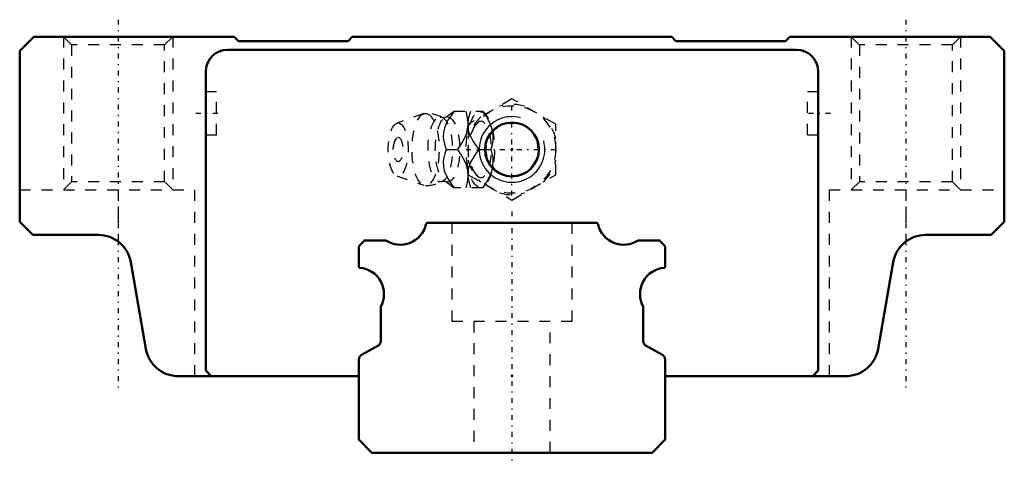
# Model space of a CAD drawing. Header units: millimetres. Extents: x -45 to 45, y -1 to 39.5.
import ezdxf

# ---------------------------------------------------------------- set-up
doc = ezdxf.new("R2010")
doc.units = ezdxf.units.MM
doc.linetypes.add('Center', pattern=[1.5, 0.45, -0.5, 0.05, -0.5])
doc.linetypes.add('Dashed', pattern=[2, 1, -1])
for name, color, linetype, lineweight in [('2d ConnectionPoints', 7, 'Continuous', 50), ('AM_0', 7, 'Continuous', 50), ('AM_5', 3, 'Continuous', 25), ('AM_7', 7, 'Center', 25), ('AM_9', 6, 'Dashed', 25)]:
    doc.layers.add(name, color=color, linetype=linetype, lineweight=lineweight)

# ---------------------------------------------------------------- blocks, each defined once
blk = doc.blocks.new('1_B_M6F_grease_nipple_joint1_SVR_0_in_SVR30LC1SS280LG200BM6F79750001_2')
at = {"layer": 'AM_5', "linetype": 'Dashed'}
blk.add_arc((0, 27.7), 2.386, 75, 15, dxfattribs=at)
at = {"layer": 'AM_7'}
for p, q in [((0, 23.5), (0, 31.9)), ((-4.2, 27.7), (4.2, 27.7))]:
    blk.add_line(p, q, dxfattribs=at)
at = {"layer": 'AM_9'}
for p, q in [((0, 32.319), (-4, 30.009)), ((4, 30.009), (0, 32.319)), ((-8.065, 30.971), (-10.522, 30.103)), ((-5.317, 31.2), (-2.667, 31.2)), ((-2.371, 30.851), (-2.667, 31.2)), ((-4, 30.009), (-4, 25.391)), ((4, 25.391), (4, 30.009)), ((-6.03, 27.7), (-4.96, 27.7)), ((-3.002, 27.7), (-1.932, 27.7)), ((-10.522, 25.297), (-8.065, 24.429)), ((-4, 25.391), (0, 23.081)), ((0, 23.081), (4, 25.391)), ((-2.667, 24.2), (-2.371, 24.549)), ((-2.667, 24.2), (-5.317, 24.2))]:
    blk.add_line(p, q, dxfattribs=at)
for points in [[(-6.128, 30.608), (-6.147, 30.599), (-6.19, 30.588), (-6.254, 30.585), (-6.311, 30.595), (-6.339, 30.606), (-6.341, 30.607)], [(-5.273, 31.2), (-5.544, 30.836), (-5.795, 30.463), (-6.013, 30.078), (-6.18, 29.669), (-6.273, 29.254), (-6.286, 28.846), (-6.236, 28.45), (-6.145, 28.071), (-6.03, 27.7)], [(-5.315, 31.202), (-5.447, 31.082), (-5.63, 30.933), (-5.847, 30.779), (-6.096, 30.626), (-6.13, 30.606)], [(-4.013, 30.011), (-4.013, 30.078), (-4.026, 30.36), (-4.092, 30.786), (-4.203, 31.2)], [(-4.014, 30.069), (-3.965, 30.45), (-3.874, 30.829), (-3.759, 31.2)], [(-2.689, 31.2), (-2.435, 30.841), (-2.208, 30.471), (-2.012, 30.075), (-1.865, 29.67), (-1.755, 29.109), (-1.742, 28.822), (-1.755, 28.54), (-1.821, 28.114), (-1.932, 27.7)], [(-4.96, 27.7), (-4.706, 28.059), (-4.479, 28.429), (-4.283, 28.825), (-4.136, 29.23), (-4.026, 29.791), (-4.013, 30.011)], [(-4.001, 29.636), (-4.002, 29.646), (-4.016, 30.033)], [(-3.002, 27.7), (-3.399, 28.246), (-3.581, 28.53), (-3.742, 28.822), (-3.908, 29.225), (-4.001, 29.636)], [(-6.03, 27.7), (-6.143, 27.336), (-6.234, 26.963), (-6.285, 26.578), (-6.275, 26.169), (-6.188, 25.754), (-6.024, 25.346), (-5.803, 24.95), (-5.548, 24.571), (-5.273, 24.2)], [(-4.013, 25.388), (-4.04, 25.73), (-4.174, 26.291), (-4.284, 26.578), (-4.419, 26.86), (-4.669, 27.286), (-4.96, 27.7)], [(-4.003, 25.752), (-3.917, 26.146), (-3.756, 26.551), (-3.532, 26.95), (-3.277, 27.329), (-3.002, 27.7)], [(-1.932, 27.7), (-1.833, 27.341), (-1.767, 26.971), (-1.742, 26.575), (-1.77, 26.17), (-1.903, 25.609), (-2.013, 25.322), (-2.148, 25.04), (-2.398, 24.614), (-2.689, 24.2)], [(-4.203, 24.2), (-4.104, 24.559), (-4.038, 24.929), (-4.013, 25.325), (-4.013, 25.388)], [(-4.014, 25.334), (-4.006, 25.725), (-4.003, 25.752)], [(-3.759, 24.2), (-3.92, 24.746), (-3.979, 25.03), (-4.013, 25.318)], [(-6.341, 24.793), (-6.316, 24.803), (-6.268, 24.814), (-6.2, 24.813), (-6.151, 24.802), (-6.129, 24.793), (-6.128, 24.792)], [(-6.131, 24.794), (-5.923, 24.67), (-5.706, 24.523), (-5.518, 24.378), (-5.36, 24.24), (-5.312, 24.194)]]:
    blk.add_lwpolyline(points, dxfattribs=at)
blk.add_circle((0, 27.7), 4, dxfattribs=at)
for centre, radius, start, end in [((0, 27.7), 4.12, 73.86243, 106.13757), ((-7.903, 27.7), 3.3, 61.76048, 90), ((0, 27.7), 4.12, 133.86243, 166.13757), ((0, 27.7), 4.12, 13.86243, 46.13757), ((-9.071, 27.7), 1.82, 148.36971, 211.63029), ((0, 27.7), 4.12, 193.86243, 226.13757), ((0, 27.7), 4.12, 313.86243, 346.13757), ((-7.903, 27.7), 3.3, 270, 298.23952), ((0, 27.7), 4.12, 253.86243, 286.13757)]:
    blk.add_arc(centre, radius, start, end, dxfattribs=at)
for centre, major_axis in [((-7.903, 27.7), (0, 3.3)), ((-6.561, 27.7), (0, 2.965)), ((-5.9, 27.7), (0, 2.971)), ((-2.893, 27.7), (0, 3.445)), ((-10.403, 27.7), (0, 2.424)), ((-10.403, 27.7), (0, 1.117))]:
    blk.add_ellipse(centre, major_axis=major_axis, ratio=0.374607, dxfattribs=at)
blk.add_ellipse((-2.841, 27.7), major_axis=(0, -2.572), ratio=0.374607, start_param=5.781061, end_param=9.926902, dxfattribs=at)
blk = doc.blocks.new('2_SVR_30LC1SSB_M6F1_Slide_0_in_SVR30LC1SS280LG200BM6F79750001_2')
at = {"layer": 'AM_0'}
for p, q in [((-43.7, 38), (-45, 36.7)), ((-25.4, 38), (-43.7, 38)), ((-25.011, 37.6), (-25.4, 38)), ((-14.6, 38), (-14.989, 37.6)), ((14.6, 38), (-14.6, 38)), ((14.989, 37.6), (14.6, 38)), ((25.4, 38), (25.011, 37.6)), ((43.7, 38), (25.4, 38)), ((45, 36.7), (43.7, 38)), ((-14.989, 37.6), (-25.011, 37.6)), ((25.011, 37.6), (14.989, 37.6)), ((-45, 36.7), (-45, 21.1)), ((26, 36.8), (-26, 36.8)), ((45, 21.1), (45, 36.7)), ((-28, 34.8), (-28, 7.5)), ((28, 7.5), (28, 34.8)), ((-45, 21.1), (-43.8, 19.9)), ((43.8, 19.9), (45, 21.1)), ((-43.8, 19.9), (-37.8, 19.9)), ((37.8, 19.9), (43.8, 19.9)), ((-34.845, 17.418), (-33.455, 9.482)), ((33.455, 9.482), (34.845, 17.418)), ((-28, 7.5), (-27.5, 7)), ((27.5, 7), (28, 7.5)), ((-30.5, 7), (-14, 7)), ((14, 7), (30.5, 7))]:
    blk.add_line(p, q, dxfattribs=at)
blk.add_circle((0, 27.7), 2.459, dxfattribs=at)
for centre, radius, start, end in [((-26, 34.8), 2, 90, 180), ((26, 34.8), 2, 0, 90), ((-37.8, 16.9), 3, 9.93548, 90), ((37.8, 16.9), 3, 90, 170.06452), ((-30.5, 10), 3, 189.93548, 270), ((30.5, 10), 3, 270, 350.06452)]:
    blk.add_arc(centre, radius, start, end, dxfattribs=at)
at = {"layer": 'AM_5', "linetype": 'Dashed'}
for p, q in [((-41, 38), (-41, 24)), ((-31, 38), (-31, 24)), ((31, 38), (31, 24)), ((41, 38), (41, 24))]:
    blk.add_line(p, q, dxfattribs=at)
at = {"layer": 'AM_5'}
blk.add_arc((0, 27.7), 3, 75, 15, dxfattribs=at)
at = {"layer": 'AM_7'}
for p, q in [((-36, 39.55), (-36, 5.45)), ((36, 39.55), (36, 5.45)), ((-26.9, 31), (-29.1, 31)), ((29.1, 31), (26.9, 31))]:
    blk.add_line(p, q, dxfattribs=at)
at = {"layer": 'AM_9'}
for p, q in [((-41, 38), (-40.25, 37.25)), ((-31.75, 37.25), (-31, 38)), ((31, 38), (31.75, 37.25)), ((40.25, 37.25), (41, 38)), ((-40.25, 37.25), (-40.25, 24.75)), ((-31.75, 37.25), (-40.25, 37.25)), ((-31.75, 24.75), (-31.75, 37.25)), ((31.75, 37.25), (31.75, 24.75)), ((40.25, 37.25), (31.75, 37.25)), ((40.25, 24.75), (40.25, 37.25)), ((-27, 32.95), (-28, 32.95)), ((-27, 29.05), (-27, 32.95)), ((27, 29.05), (27, 32.95)), ((28, 32.95), (27, 32.95)), ((-28, 29.05), (-27, 29.05)), ((27, 29.05), (28, 29.05)), ((-40.25, 24.75), (-41, 24)), ((-31.75, 24.75), (-40.25, 24.75)), ((-31, 24), (-31.75, 24.75)), ((31.75, 24.75), (31, 24)), ((40.25, 24.75), (31.75, 24.75)), ((41, 24), (40.25, 24.75)), ((-45, 24), (-29, 24)), ((-36, 24), (-36, 19.3)), ((-29, 7), (-29, 24)), ((29, 24), (45, 24)), ((29, 24), (29, 7)), ((36, 24), (36, 19.3))]:
    blk.add_line(p, q, dxfattribs=at)
blk = doc.blocks.new('3_SVR_30LC28020_R_Track_0_in_SVR30LC1SS280LG200BM6F79750001_2')
at = {"layer": 'AM_0'}
for p, q in [((7.67, 21), (-7.67, 21)), ((-13.541, 19.341), (-13.941, 18.941)), ((-11.527, 19.4), (-13.4, 19.4)), ((13.4, 19.4), (11.527, 19.4)), ((13.941, 18.941), (13.541, 19.341)), ((-14, 18.8), (-14, 16.992)), ((14, 16.992), (14, 18.8)), ((-12, 13.338), (-12, 10.2)), ((12, 10.2), (12, 13.338)), ((-12.257, 9.763), (-13.743, 8.937)), ((13.743, 8.937), (12.257, 9.763)), ((-14, 8.5), (-14, 1.2)), ((14, 1.2), (14, 8.5)), ((-14, 1.2), (-12.8, 0)), ((12.8, 0), (14, 1.2)), ((-12.8, 0), (12.8, 0))]:
    blk.add_line(p, q, dxfattribs=at)
for centre, radius, start, end in [((-10.2, 21.4), 2.4, 236.44269, 346.65764), ((-7.67, 20.8), 0.2, 90, 166.65764), ((7.67, 20.8), 0.2, 13.34236, 90), ((10.2, 21.4), 2.4, 193.34236, 303.55731), ((-13.8, 18.8), 0.2, 135, 180), ((-13.4, 19.2), 0.2, 90, 135), ((13.4, 19.2), 0.2, 45, 90), ((13.8, 18.8), 0.2, 0, 45), ((-13.9, 16.992), 0.1, 180, 265.41144), ((-14.1, 14.5), 2.4, 331.04498, 85.41143), ((14.1, 14.5), 2.4, 94.58857, 208.95502), ((13.9, 16.992), 0.1, 274.58857, 0), ((-12.5, 10.2), 0.5, 299.06891, 360), ((12.5, 10.2), 0.5, 180, 240.93109), ((-13.5, 8.5), 0.5, 119.06891, 180), ((13.5, 8.5), 0.5, 0, 60.93109)]:
    blk.add_arc(centre, radius, start, end, dxfattribs=at)
at = {"layer": 'AM_7'}
blk.add_line((0, 22.05), (0, -1.05), dxfattribs=at)
at = {"layer": 'AM_9'}
for p, q in [((-5.5, 21), (-5.5, 12)), ((5.5, 12), (5.5, 21)), ((5.5, 12), (-5.5, 12)), ((-3.5, 12), (-3.5, 0)), ((3.5, 0), (3.5, 12))]:
    blk.add_line(p, q, dxfattribs=at)

msp = doc.modelspace()

# ---------------------------------------------------------------- linework, layer by layer
at = {"layer": '2d ConnectionPoints'}
for p in [(0, 27.7), (0, 27.7), (0, 7), (0, 7), (0, 0), (0, 0)]:
    msp.add_point(p, dxfattribs=at)

# ---------------------------------------------------------------- block references
for name in ['2_SVR_30LC1SSB_M6F1_Slide_0_in_SVR30LC1SS280LG200BM6F79750001_2', '1_B_M6F_grease_nipple_joint1_SVR_0_in_SVR30LC1SS280LG200BM6F79750001_2', '3_SVR_30LC28020_R_Track_0_in_SVR30LC1SS280LG200BM6F79750001_2']:
    msp.add_blockref(name, (0, 0))

doc.saveas('drawing.dxf')
